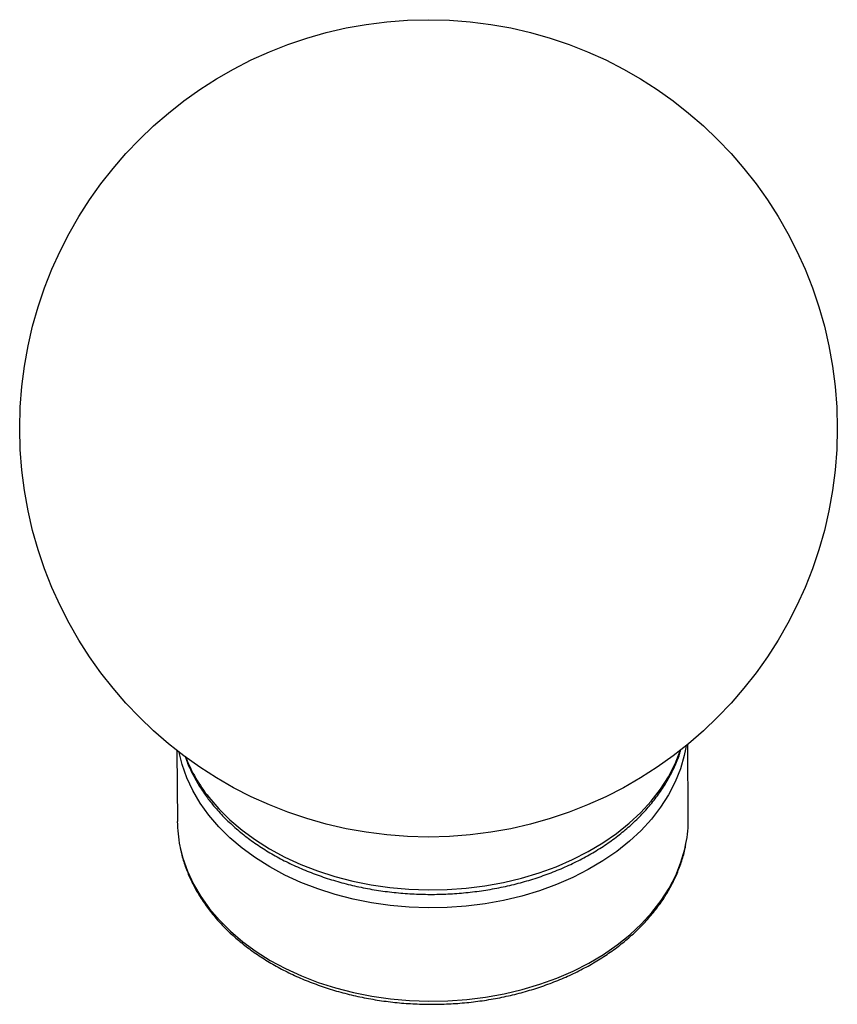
# Model space of a CAD drawing. Header units: millimetres. Extents: x -39.6 to 40.4, y -50.4 to 45.9.
import ezdxf

# ---------------------------------------------------------------- set-up
doc = ezdxf.new("R2010")
doc.units = ezdxf.units.MM

msp = doc.modelspace()

# ---------------------------------------------------------------- linework, layer by layer
at = {"color": 7, "linetype": 'Continuous', "lineweight": 25}
for p, q in [((25.786, -32.22), (25.741, -24.976)), ((-24.256, -25.585), (-24.213, -32.527)), ((25.578, -25.11), (25.516, -25.471))]:
    msp.add_line(p, q, dxfattribs=at)
at = {"color": 8, "linetype": 'Continuous', "lineweight": 25, "flags": 128}
for points in [[(25.516, -25.471), (25.387, -26.085), (25.01, -27.387), (24.496, -28.666), (23.85, -29.915), (23.075, -31.127), (22.175, -32.294), (21.155, -33.41), (20.02, -34.47), (18.778, -35.466), (17.435, -36.394), (15.998, -37.249), (14.476, -38.025), (12.877, -38.719), (11.21, -39.325), (9.485, -39.842), (7.71, -40.266), (5.897, -40.594), (4.054, -40.826), (2.194, -40.959), (0.324, -40.993), (-1.542, -40.927), (-3.397, -40.763), (-5.228, -40.5), (-7.025, -40.141), (-8.78, -39.687), (-10.481, -39.141), (-12.119, -38.506), (-13.686, -37.786), (-15.172, -36.985), (-16.569, -36.106), (-17.87, -35.155), (-19.066, -34.138), (-20.152, -33.06), (-21.12, -31.926), (-21.967, -30.744), (-22.687, -29.52), (-23.275, -28.261), (-23.73, -26.974), (-24.026, -25.777)], [(-21.131, -30.167), (-20.162, -31.301), (-19.077, -32.379), (-17.88, -33.396), (-16.58, -34.347), (-15.183, -35.226), (-13.697, -36.027), (-12.13, -36.748), (-10.492, -37.382), (-8.791, -37.928), (-7.036, -38.382), (-5.239, -38.741), (-3.407, -39.004), (-1.553, -39.168), (0.314, -39.234), (2.183, -39.2), (4.044, -39.067), (5.886, -38.836), (7.699, -38.507), (9.474, -38.083), (11.199, -37.566), (12.866, -36.96), (14.465, -36.266), (15.987, -35.49), (17.424, -34.636), (18.767, -33.707), (20.009, -32.711), (21.144, -31.651), (22.164, -30.535), (23.064, -29.368), (23.84, -28.156), (24.486, -26.908), (24.999, -25.628), (25.026, -25.55)], [(-23.965, -34.946), (-23.674, -36.12), (-23.219, -37.407), (-22.63, -38.666), (-21.911, -39.89), (-21.064, -41.072), (-20.095, -42.206), (-19.01, -43.284), (-17.813, -44.301), (-16.513, -45.252), (-15.116, -46.131), (-13.63, -46.932), (-12.063, -47.652), (-10.425, -48.287), (-8.723, -48.833), (-6.969, -49.287), (-5.171, -49.646), (-3.34, -49.909), (-1.486, -50.073), (0.381, -50.139), (2.25, -50.105), (4.111, -49.972), (5.953, -49.74), (7.767, -49.412), (9.541, -48.988), (11.266, -48.471), (12.933, -47.865), (14.532, -47.171), (16.054, -46.395), (17.491, -45.54), (18.834, -44.612), (20.076, -43.616), (21.211, -42.556), (22.231, -41.44), (23.131, -40.273), (23.907, -39.061), (24.553, -37.812), (25.066, -36.533), (25.443, -35.231), (25.556, -34.705)]]:
    msp.add_lwpolyline(points, dxfattribs=at)
at = {"color": 7, "linetype": 'Continuous', "lineweight": 25}
msp.add_circle((0.362, 5.942), 40, dxfattribs=at)
at = {"color": 8, "linetype": 'Continuous', "lineweight": 25}
msp.add_arc((-9.226, -20.705), 15.208, 201.35542, 218.47937, dxfattribs=at)
at = {"color": 7, "linetype": 'Continuous', "lineweight": 25}
for centre, radius, start, end in [((-11.462, -32.442), 12.752, 180.38248, 191.32126), ((13.06, -32.294), 12.726, 349.07813, 0.33512)]:
    msp.add_arc(centre, radius, start, end, dxfattribs=at)
for points, knots in [([(-23.462, -26.136), (-23.417, -26.273), (-23.236, -26.826), (-22.796, -27.77), (-22.146, -28.96), (-21.523, -29.887), (-20.968, -30.62), (-20.376, -31.341), (-19.54, -32.244), (-18.454, -33.254), (-17.272, -34.205), (-15.999, -35.092), (-14.644, -35.91), (-13.211, -36.657), (-11.71, -37.327), (-10.148, -37.918), (-8.532, -38.428), (-6.871, -38.853), (-5.172, -39.192), (-3.445, -39.444), (-1.698, -39.606), (0.062, -39.679), (1.824, -39.663), (3.581, -39.557), (5.325, -39.361), (7.046, -39.077), (8.736, -38.706), (10.388, -38.249), (11.992, -37.709), (13.542, -37.087), (15.029, -36.387), (16.446, -35.611), (17.785, -34.763), (19.039, -33.847), (20.203, -32.868), (21.268, -31.83), (22.231, -30.738), (23.084, -29.598), (23.826, -28.418), (24.442, -27.201), (24.857, -26.227), (25.022, -25.653), (25.066, -25.503)], [0, 0, 0, 0, 0.00856, 0.03459, 0.060711, 0.086932, 0.097931, 0.112282, 0.138718, 0.165201, 0.191747, 0.21834, 0.244966, 0.271614, 0.298275, 0.32494, 0.351605, 0.378267, 0.404926, 0.431581, 0.458233, 0.484884, 0.511536, 0.53819, 0.564848, 0.591512, 0.618184, 0.644864, 0.671555, 0.698255, 0.724965, 0.75168, 0.778396, 0.805104, 0.831794, 0.858453, 0.885065, 0.911612, 0.938079, 0.96445, 0.990714, 1, 1, 1, 1]), ([(-23.944, -35.037), (-23.925, -35.151), (-23.835, -35.687), (-23.552, -36.629), (-23.094, -37.855), (-22.508, -39.053), (-21.809, -40.219), (-20.997, -41.346), (-20.077, -42.429), (-19.052, -43.462), (-17.928, -44.44), (-16.711, -45.358), (-15.407, -46.211), (-14.022, -46.995), (-12.564, -47.707), (-11.04, -48.341), (-9.458, -48.897), (-7.825, -49.37), (-6.15, -49.759), (-4.441, -50.062), (-2.706, -50.278), (-0.954, -50.405), (0.806, -50.444), (2.566, -50.393), (4.318, -50.253), (6.053, -50.025), (7.761, -49.71), (9.436, -49.309), (11.068, -48.824), (12.651, -48.257), (14.175, -47.61), (15.633, -46.888), (17.018, -46.092), (18.323, -45.227), (19.541, -44.297), (20.666, -43.307), (21.692, -42.26), (22.613, -41.163), (23.424, -40.022), (24.121, -38.842), (24.703, -37.63), (25.155, -36.392), (25.432, -35.446), (25.517, -34.911), (25.535, -34.8)], [0, 0, 0, 0, 0.006579, 0.030865, 0.055192, 0.079573, 0.104017, 0.128525, 0.153095, 0.177719, 0.202388, 0.227091, 0.251818, 0.276563, 0.301317, 0.326077, 0.350838, 0.375597, 0.400354, 0.425109, 0.449862, 0.474613, 0.499363, 0.524115, 0.548868, 0.573624, 0.598384, 0.623149, 0.64792, 0.672697, 0.697481, 0.722269, 0.747061, 0.771851, 0.796635, 0.821406, 0.846155, 0.870872, 0.895545, 0.920164, 0.94472, 0.969206, 0.993623, 1, 1, 1, 1])]:
    msp.add_open_spline(points, degree=3, knots=knots, dxfattribs=at)

doc.saveas('drawing.dxf')
